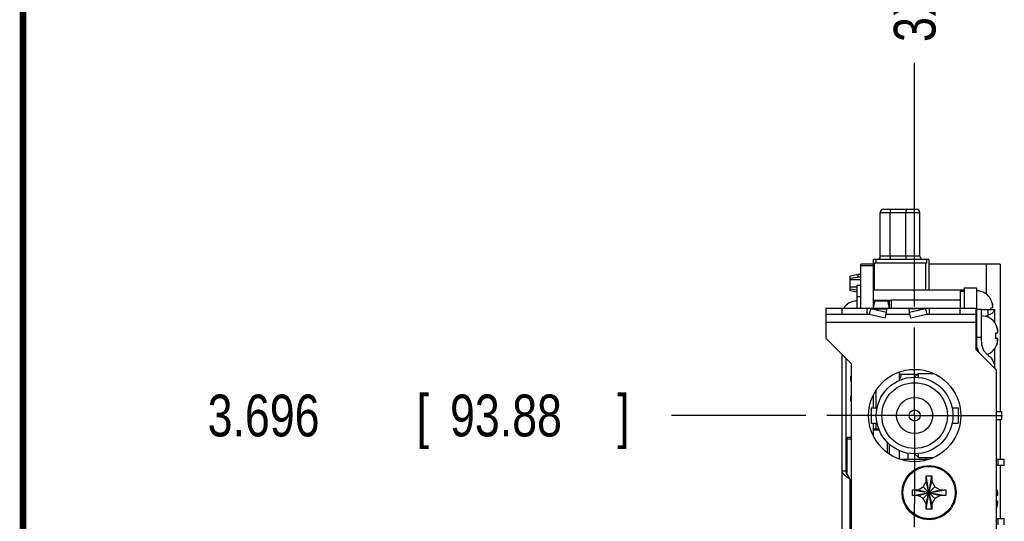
# Model space of a CAD drawing. Header units: inches. Extents: x 0.2 to 16.8, y 0.1 to 10.8.
# Tile 6 of 24: x 0.2 to 3.2, y 4.9 to 6.4. Entities that reach past the tile are written whole.
import ezdxf

# ---------------------------------------------------------------- set-up
doc = ezdxf.new("R2010")
doc.units = ezdxf.units.IN
doc.header["$LTSCALE"] = 0.935
doc.header["$MEASUREMENT"] = 0
doc.linetypes.add('CENTER', pattern=[0.6, 0.375, -0.075, 0.075, -0.075])
doc.layers.get('0').update_dxf_attribs({"linetype": 'CONTINUOUS'})
doc.layers.add('DEFAULT_1', color=7, linetype='CENTER')
doc.layers.add('DIMENSIONS', color=7, linetype='CONTINUOUS')
doc.styles.get("Standard").update_dxf_attribs({"font": 'txt', "width": 0.8})
doc.dimstyles.new('DIMSTYLE_2', dxfattribs={"dimtxt": 0.125, "dimasz": 0.18, "dimexe": 0.18, "dimexo": 0.0625, "dimgap": 0.09, "dimtad": 0, "dimtih": 1, "dimtoh": 1, "dimdec": 3, "dimlfac": 1.666667, "dimzin": 4, "dimdsep": 46, "dimtxsty": 'STANDARD', "dimblk": '_FILLED', "dimblk1": '_FILLED', "dimblk2": '_FILLED', "dimcen": 0.09, "dimadec": 0, "dimazin": 0, "dimtp": 0.001, "dimtm": 0.001, "dimtfac": 1, "dimtdec": 3, "dimtofl": 0, "dimtmove": 0, "dimatfit": 3, "dimldrblk": '_FILLED', "dimfxl": 1, "dimtolj": 1, "dimtzin": 4, "dimarcsym": 0})

# ---------------------------------------------------------------- blocks, each defined once
blk = doc.blocks.new('*D11')
at = {"layer": 'DIMENSIONS', "color": 2, "linetype": 'CONTINUOUS'}
blk.add_line((2.5914, 5.2193), (2.1897, 5.2193), dxfattribs=at)
at = {"layer": 'DIMENSIONS', "color": 2, "linetype": 'CONTINUOUS', "width": 0.8}
for s, p in [('3.696', (0.8022, 5.1568)), ('[', (1.4272, 5.1568)), ('93.88', (1.5272, 5.1568)), (']', (2.0272, 5.1568))]:
    blk.add_text(s, height=0.125, dxfattribs=at).set_placement(p)
blk = doc.blocks.new('_FILLED')
at = {"color": 0, "linetype": 'BYBLOCK'}
blk.add_solid([(0, 0), (-1, 0.174), (-1, -0.174)], dxfattribs=at)
blk = doc.blocks.new('*D16')
at = {"layer": 'DIMENSIONS', "color": 2, "linetype": 'CONTINUOUS'}
blk.add_line((2.9169, 5.5448), (2.9169, 6.2735), dxfattribs=at)
at = {"layer": 'DIMENSIONS', "color": 2, "linetype": 'CONTINUOUS', "width": 0.8}
for s, p in [(']', (2.9794, 7.661)), ('7.99', (2.9794, 7.261)), ('[', (2.9794, 7.161)), ('.315', (2.9794, 6.636)), ('3X ', (2.9794, 6.336))]:
    blk.add_text(s, height=0.125, rotation=90, dxfattribs=at).set_placement(p)

msp = doc.modelspace()

# ---------------------------------------------------------------- linework, layer by layer
at = {"color": 7, "linetype": 'CONTINUOUS'}
for p, q in [((2.82365, 5.83603), (2.92287, 5.83603)), ((2.81421, 5.69547), (2.81421, 5.82658)), ((2.93232, 5.69547), (2.93232, 5.82658)), ((2.79342, 5.53967), (2.79342, 5.68603)), ((2.95901, 5.68603), (2.79342, 5.68603)), ((2.80051, 5.68603), (2.80051, 5.67421)), ((2.95192, 5.68603), (2.95192, 5.67421)), ((2.95901, 5.68603), (2.95901, 5.59444)), ((2.75622, 5.53967), (2.75622, 5.67167)), ((2.79342, 5.67167), (2.75622, 5.67167)), ((2.75622, 5.66807), (2.79342, 5.66807)), ((2.79696, 5.59444), (2.79696, 5.67421)), ((2.95192, 5.67421), (2.79696, 5.67421)), ((2.95074, 5.59444), (2.95074, 5.67421)), ((3.17262, 5.67167), (2.95901, 5.67167)), ((3.13062, 5.67167), (3.13062, 5.5829)), ((3.17262, 5.67167), (3.17262, 5.23097)), ((2.74806, 5.64103), (2.72444, 5.6363)), ((2.72444, 5.59166), (2.72444, 5.6363)), ((2.72444, 5.62976), (2.74806, 5.6331)), ((2.74806, 5.6331), (2.74806, 5.64103)), ((2.75622, 5.64103), (2.74806, 5.64103)), ((2.75622, 5.6331), (2.74806, 5.6331)), ((2.75622, 5.62475), (2.72444, 5.62475)), ((2.74422, 5.6032), (2.72444, 5.6032)), ((2.72444, 5.59819), (2.74422, 5.5954)), ((2.74422, 5.60887), (2.74422, 5.53967)), ((2.74422, 5.60887), (2.75622, 5.60887)), ((3.06507, 5.60087), (3.06507, 5.53967)), ((3.06507, 5.60087), (3.10227, 5.60087)), ((3.10227, 5.60087), (3.10227, 5.41547)), ((2.74422, 5.5877), (2.72444, 5.59166)), ((3.06507, 5.59444), (2.79342, 5.59444)), ((3.05307, 5.59127), (3.05307, 5.53967)), ((3.05307, 5.59127), (3.06507, 5.59127)), ((3.14498, 5.56543), (3.14498, 5.56644)), ((2.65122, 5.53967), (2.65122, 5.52167)), ((2.65122, 5.53967), (2.83122, 5.53967)), ((2.77406, 5.53967), (2.77406, 5.52167)), ((2.78482, 5.53834), (2.78079, 5.52096)), ((2.83265, 5.52734), (2.78482, 5.53834)), ((2.79342, 5.56396), (2.84682, 5.56396)), ((2.84066, 5.56153), (2.79342, 5.56153)), ((2.83265, 5.52734), (2.8339, 5.53834)), ((2.8339, 5.53967), (3.10122, 5.53967)), ((2.84066, 5.56153), (2.84066, 5.53967)), ((2.84682, 5.56396), (2.84682, 5.53967)), ((3.05307, 5.56376), (2.84682, 5.56376)), ((2.90179, 5.52734), (2.90054, 5.53834)), ((2.94961, 5.53834), (2.90179, 5.52734)), ((2.94961, 5.53834), (2.95365, 5.52096)), ((2.96038, 5.53967), (2.96038, 5.52167)), ((3.10122, 5.52167), (3.10122, 5.53967)), ((3.14498, 5.54125), (3.15013, 5.5419)), ((3.14498, 5.53607), (3.14498, 5.54125)), ((2.82861, 5.50996), (2.83265, 5.52734)), ((2.90583, 5.50996), (2.90179, 5.52734)), ((3.11727, 5.53607), (3.10227, 5.53607)), ((3.15998, 5.49043), (3.15998, 5.49144)), ((3.15998, 5.46625), (3.16513, 5.4669)), ((3.15998, 5.45807), (3.15998, 5.46625)), ((3.15998, 5.44989), (3.15998, 5.45807)), ((3.16513, 5.44924), (3.15998, 5.44989)), ((3.15998, 5.4247), (3.15998, 5.42572)), ((2.69922, 5.40287), (2.69922, 4.80834)), ((2.72622, 5.32217), (2.72622, 5.33717)), ((2.72802, 5.33717), (2.72622, 5.33717)), ((2.87022, 5.34823), (2.87022, 5.3237)), ((2.92467, 5.34167), (2.87022, 5.34167)), ((2.91687, 5.33387), (2.92797, 5.34497)), ((2.92212, 5.34167), (2.92212, 5.33912)), ((2.92797, 5.33333), (2.92797, 5.34497)), ((2.92797, 5.34497), (2.97284, 5.34497)), ((2.72802, 5.32217), (2.72622, 5.32217)), ((2.72622, 5.26217), (2.72622, 5.27717)), ((2.72787, 5.27717), (2.72622, 5.27717)), ((2.79342, 5.24207), (2.79342, 5.28055)), ((2.80182, 5.24207), (2.80182, 5.29392)), ((2.72787, 5.26217), (2.72622, 5.26217)), ((2.78667, 5.24207), (2.78667, 5.19647)), ((2.78667, 5.24207), (2.80456, 5.24207)), ((3.02918, 5.24207), (3.04707, 5.24207)), ((3.04707, 5.24207), (3.04707, 5.19647)), ((3.16122, 5.23097), (3.17667, 5.23097)), ((3.17667, 5.23097), (3.17667, 5.20757)), ((2.78667, 5.19647), (2.80456, 5.19647)), ((2.79342, 5.158), (2.79342, 5.19647)), ((2.80182, 5.17967), (2.80182, 5.19647)), ((3.02918, 5.19647), (3.04707, 5.19647)), ((3.16122, 5.20757), (3.17667, 5.20757)), ((3.17262, 5.20757), (3.17262, 5.08877)), ((2.79342, 5.17967), (2.80962, 5.17967)), ((2.79342, 5.17667), (2.81086, 5.17667)), ((2.71482, 5.04171), (2.71482, 5.15357)), ((2.72802, 5.15357), (2.71482, 5.15357)), ((2.72802, 5.14817), (2.71482, 5.14817)), ((2.83422, 5.14013), (2.83422, 5.10925)), ((2.84082, 5.13398), (2.84082, 5.1051)), ((2.71482, 5.11397), (2.71122, 5.11397)), ((2.87022, 5.11494), (2.87022, 5.09031)), ((2.89617, 5.10675), (2.89617, 5.08877)), ((2.91687, 5.10467), (2.92797, 5.09357)), ((2.92797, 5.09357), (2.92797, 5.10521)), ((2.87787, 5.08763), (2.87787, 5.08877)), ((2.87787, 5.08877), (2.95913, 5.08877)), ((2.92797, 5.09357), (2.97284, 5.09357)), ((2.95097, 5.08877), (2.95097, 5.09357)), ((3.16122, 5.08877), (3.18507, 5.08877)), ((3.18507, 5.06957), (3.16122, 5.06957)), ((3.17262, 5.06957), (3.17262, 4.91177)), ((3.18507, 5.06957), (3.18507, 5.08877)), ((2.69922, 5.05427), (2.71122, 5.05427)), ((2.95167, 5.02187), (2.95167, 5.03796)), ((2.9517, 4.93925), (2.96844, 5.0385)), ((2.96844, 4.93925), (2.9517, 5.0385)), ((2.96847, 5.03796), (2.96847, 5.02187)), ((2.72322, 5.02942), (2.72802, 5.02462)), ((2.94267, 5.00628), (2.95167, 5.02187)), ((2.95167, 4.95587), (2.96847, 5.02187)), ((2.96847, 4.95587), (2.95167, 5.02187)), ((2.96847, 5.02187), (2.97748, 5.00628)), ((2.91045, 4.9805), (3.0097, 4.99724)), ((2.91045, 4.99724), (3.0097, 4.9805)), ((2.91099, 4.99727), (2.92707, 4.99727)), ((2.92707, 4.98047), (2.91099, 4.98047)), ((2.92707, 4.99727), (2.94267, 5.00628)), ((2.92707, 4.98047), (2.99307, 4.99727)), ((2.92707, 4.99727), (2.99307, 4.98047)), ((2.94267, 4.97147), (2.92707, 4.98047)), ((2.94267, 4.97147), (2.97748, 5.00628)), ((2.97748, 4.97147), (2.94267, 5.00628)), ((2.97748, 5.00628), (2.99307, 4.99727)), ((2.99307, 4.98047), (2.97748, 4.97147)), ((2.99307, 4.99727), (3.00916, 4.99727)), ((3.00916, 4.98047), (2.99307, 4.98047)), ((3.16122, 4.98041), (3.16513, 4.9809)), ((2.95167, 4.95587), (2.94267, 4.97147)), ((2.95167, 4.93979), (2.95167, 4.95587)), ((2.97748, 4.97147), (2.96847, 4.95587)), ((2.96847, 4.95587), (2.96847, 4.93979)), ((3.16513, 4.96324), (3.16122, 4.96374)), ((3.16122, 4.91177), (3.18507, 4.91177)), ((3.18507, 4.89257), (3.18507, 4.91177))]:
    msp.add_line(p, q, dxfattribs=at)
at = {"color": 9, "linetype": 'CONTINUOUS'}
for p, q in [((2.81421, 5.82658), (2.93232, 5.82658)), ((2.84349, 5.69547), (2.84349, 5.82658)), ((2.89073, 5.69547), (2.89073, 5.82658)), ((2.93232, 5.69547), (2.81421, 5.69547)), ((2.75622, 5.57372), (2.74422, 5.57372)), ((2.69922, 5.53967), (2.69922, 5.52167)), ((2.78482, 5.53834), (2.8339, 5.53834)), ((2.94961, 5.53834), (2.90054, 5.53834)), ((3.05322, 5.52167), (3.05322, 5.53967)), ((3.1493, 5.55319), (3.1493, 5.5418)), ((3.13677, 5.51299), (3.13677, 5.53607)), ((3.10122, 5.49767), (2.65122, 5.49767)), ((3.1643, 5.47819), (3.1643, 5.4668)), ((3.11727, 5.45207), (3.10227, 5.45207)), ((3.1643, 5.43795), (3.1643, 5.44935)), ((3.13677, 5.39951), (3.13677, 5.40316)), ((3.16707, 5.06957), (3.16707, 5.08877)), ((2.72322, 5.02942), (2.72322, 4.83552)), ((3.1643, 4.99219), (3.1643, 4.9808)), ((3.1643, 4.95195), (3.1643, 4.96335)), ((3.16707, 4.89257), (3.16707, 4.91177))]:
    msp.add_line(p, q, dxfattribs=at)
at = {"color": 3, "linetype": 'CONTINUOUS'}
for p, q in [((2.65122, 5.52167), (2.65122, 5.45087)), ((2.77406, 5.52167), (2.65122, 5.52167)), ((2.82861, 5.50996), (2.78079, 5.52096)), ((2.90322, 5.52167), (2.83122, 5.52167)), ((2.95365, 5.52096), (2.90583, 5.50996)), ((3.10122, 5.52167), (2.96038, 5.52167)), ((3.10122, 5.41547), (3.10122, 5.52167)), ((3.11727, 5.44128), (3.11727, 5.53607)), ((3.11727, 5.53607), (3.15627, 5.53607)), ((3.15627, 5.4973), (3.15627, 5.53607)), ((2.72802, 5.37407), (2.65122, 5.45087)), ((2.71122, 5.39087), (2.71122, 5.05427)), ((3.10122, 5.41547), (3.16122, 5.35547)), ((3.15627, 5.36512), (3.15627, 5.41884)), ((2.72802, 3.39527), (2.72802, 5.37407)), ((3.16122, 5.35547), (3.16122, 3.03167))]:
    msp.add_line(p, q, dxfattribs=at)
at = {"color": 7, "linetype": 'CONTINUOUS', "const_width": 0.02}
msp.add_lwpolyline([(0.25, 10.75859), (0.25, 0.25859)], dxfattribs=at)
at = {"color": 3, "linetype": 'CONTINUOUS'}
msp.add_circle((2.91687, 5.21927), 0.138, dxfattribs=at)
at = {"color": 7, "linetype": 'CONTINUOUS'}
for centre, radius in [((2.91687, 5.21927), 0.1146), ((2.91687, 5.21927), 0.0981), ((2.91687, 5.21927), 0.054), ((2.91687, 5.21927), 0.0165), ((2.96007, 4.98887), 0.081)]:
    msp.add_circle(centre, radius, dxfattribs=at)
at = {"color": 9, "linetype": 'CONTINUOUS'}
msp.add_circle((2.96007, 4.98887), 0.07821, dxfattribs=at)
at = {"color": 7, "linetype": 'CONTINUOUS'}
for centre, radius, start, end in [((2.82365, 5.82658), 0.00945, 90, 180), ((2.92287, 5.82658), 0.00945, 0, 90), ((2.80476, 5.69547), 0.00945, 270, 360), ((2.94176, 5.69547), 0.00945, 180, 270), ((3.10227, 5.54378), 0.04835, 27.95496, 90), ((2.74422, 5.51318), 0.04835, 90, 146.75074), ((3.11727, 5.46878), 0.04835, 27.95496, 90), ((3.11727, 5.44736), 0.04835, 290.22523, 332.04504), ((2.85762, 5.34167), 0.0195, 310.28478, 360)]:
    msp.add_arc(centre, radius, start, end, dxfattribs=at)
at = {"color": 9, "linetype": 'CONTINUOUS'}
for points, knots in [([(2.84513, 5.83603), (2.84508, 5.83603), (2.84497, 5.83599), (2.84482, 5.83588), (2.84469, 5.83569), (2.84455, 5.83544), (2.84442, 5.83512), (2.8443, 5.83474), (2.84418, 5.8343), (2.84407, 5.8338), (2.84396, 5.83324), (2.84387, 5.83264), (2.84378, 5.83198), (2.8437, 5.83129), (2.84364, 5.83056), (2.84358, 5.8298), (2.84354, 5.82902), (2.84351, 5.82821), (2.84349, 5.8274), (2.84349, 5.82685), (2.84349, 5.82658)], [0, 0, 0, 0, 0.0150084, 0.0331351, 0.056202, 0.0850047, 0.1198195, 0.1606591, 0.2073836, 0.2597507, 0.3174421, 0.3800785, 0.4472298, 0.5184227, 0.5931471, 0.6708616, 0.7509991, 0.8329718, 0.9161766, 1, 1, 1, 1]), ([(2.89237, 5.83603), (2.89232, 5.83603), (2.89221, 5.83599), (2.89207, 5.83588), (2.89193, 5.83569), (2.8918, 5.83544), (2.89167, 5.83512), (2.89154, 5.83474), (2.89142, 5.8343), (2.89131, 5.8338), (2.89121, 5.83324), (2.89111, 5.83264), (2.89102, 5.83198), (2.89095, 5.83129), (2.89088, 5.83056), (2.89083, 5.8298), (2.89078, 5.82902), (2.89075, 5.82821), (2.89073, 5.8274), (2.89073, 5.82685), (2.89073, 5.82658)], [0, 0, 0, 0, 0.0150084, 0.0331351, 0.056202, 0.0850047, 0.1198195, 0.1606591, 0.2073836, 0.2597507, 0.3174421, 0.3800785, 0.4472298, 0.5184227, 0.5931471, 0.6708616, 0.7509991, 0.8329718, 0.9161766, 1, 1, 1, 1]), ([(2.84349, 5.69547), (2.84349, 5.6952), (2.84348, 5.69465), (2.84346, 5.69384), (2.84343, 5.69303), (2.84339, 5.69225), (2.84334, 5.69149), (2.84327, 5.69076), (2.84319, 5.69007), (2.84311, 5.68941), (2.84301, 5.68881), (2.84291, 5.68825), (2.84279, 5.68775), (2.84267, 5.68731), (2.84255, 5.68693), (2.84242, 5.68661), (2.84229, 5.68636), (2.84215, 5.68618), (2.842, 5.68606), (2.84189, 5.68603), (2.84185, 5.68603)], [0, 0, 0, 0, 0.0838234, 0.1670282, 0.2490009, 0.3291384, 0.4068529, 0.4815773, 0.5527702, 0.6199215, 0.6825579, 0.7402493, 0.7926164, 0.8393409, 0.8801805, 0.9149953, 0.943798, 0.9668649, 0.9849916, 1, 1, 1, 1]), ([(2.89073, 5.69547), (2.89073, 5.6952), (2.89073, 5.69465), (2.89071, 5.69384), (2.89068, 5.69303), (2.89063, 5.69225), (2.89058, 5.69149), (2.89051, 5.69076), (2.89044, 5.69007), (2.89035, 5.68941), (2.89026, 5.68881), (2.89015, 5.68825), (2.89004, 5.68775), (2.88992, 5.68731), (2.88979, 5.68693), (2.88966, 5.68661), (2.88953, 5.68636), (2.88939, 5.68618), (2.88925, 5.68606), (2.88914, 5.68603), (2.88909, 5.68603)], [0, 0, 0, 0, 0.0838234, 0.1670282, 0.2490009, 0.3291384, 0.4068529, 0.4815773, 0.5527702, 0.6199215, 0.6825579, 0.7402493, 0.7926164, 0.8393409, 0.8801805, 0.9149953, 0.943798, 0.9668649, 0.9849916, 1, 1, 1, 1]), ([(3.15583, 5.53607), (3.15521, 5.53359), (3.15253, 5.52858), (3.14569, 5.5228), (3.13993, 5.52018), (3.13677, 5.51913)], [0, 0, 0, 0, 0.2901353, 0.6222693, 1, 1, 1, 1])]:
    msp.add_open_spline(points, degree=3, knots=knots, dxfattribs=at)
at = {"color": 7, "linetype": 'CONTINUOUS'}
for points, knots in [([(2.78482, 5.53834), (2.78307, 5.53878), (2.7795, 5.53945), (2.77587, 5.53967), (2.77406, 5.53967)], [0, 0, 0, 0, 0.5002852, 1, 1, 1, 1]), ([(2.79381, 5.53968), (2.79395, 5.54109), (2.79437, 5.54449), (2.79537, 5.54983), (2.79685, 5.5557), (2.79805, 5.55958), (2.7987, 5.56153)], [0, 0, 0, 0, 0.1900273, 0.4571643, 0.7260292, 1, 1, 1, 1]), ([(2.8339, 5.53834), (2.8337, 5.53855), (2.8333, 5.53893), (2.83263, 5.53935), (2.83193, 5.53961), (2.83145, 5.53967), (2.83122, 5.53967)], [0, 0, 0, 0, 0.2802151, 0.5354987, 0.7726057, 1, 1, 1, 1]), ([(2.83538, 5.56153), (2.83603, 5.55958), (2.83723, 5.5557), (2.83871, 5.54983), (2.83971, 5.54449), (2.84013, 5.54109), (2.84027, 5.53968)], [0, 0, 0, 0, 0.2739708, 0.5428357, 0.8099727, 1, 1, 1, 1]), ([(2.90054, 5.53834), (2.90073, 5.53855), (2.90114, 5.53893), (2.90181, 5.53935), (2.90251, 5.53961), (2.90299, 5.53967), (2.90322, 5.53967)], [0, 0, 0, 0, 0.2802151, 0.5354987, 0.7726057, 1, 1, 1, 1]), ([(2.96038, 5.53967), (2.95857, 5.53967), (2.95494, 5.53945), (2.95137, 5.53878), (2.94961, 5.53834)], [0, 0, 0, 0, 0.4997148, 1, 1, 1, 1]), ([(3.14689, 5.56117), (3.14671, 5.56163), (3.14651, 5.5621), (3.14631, 5.56256), (3.14631, 5.56257)], [0, 0, 0, 0, 0.9780004, 1, 1, 1, 1]), ([(3.14791, 5.55832), (3.14775, 5.55883), (3.14757, 5.55935), (3.14738, 5.55986), (3.14738, 5.55987)], [0, 0, 0, 0, 0.9815702, 1, 1, 1, 1]), ([(3.15013, 5.5419), (3.15017, 5.54212), (3.15025, 5.54255), (3.15035, 5.5432), (3.15043, 5.54384), (3.15047, 5.54427), (3.15049, 5.54448)], [0, 0, 0, 0, 0.2531991, 0.5047764, 0.7538924, 1, 1, 1, 1]), ([(3.16189, 5.48617), (3.16171, 5.48663), (3.16151, 5.4871), (3.16131, 5.48756), (3.16131, 5.48757)], [0, 0, 0, 0, 0.9780004, 1, 1, 1, 1]), ([(3.16291, 5.48332), (3.16275, 5.48383), (3.16257, 5.48435), (3.16238, 5.48486), (3.16238, 5.48487)], [0, 0, 0, 0, 0.9815702, 1, 1, 1, 1]), ([(3.16513, 5.4669), (3.16517, 5.46712), (3.16525, 5.46755), (3.16535, 5.4682), (3.16543, 5.46884), (3.16547, 5.46927), (3.16549, 5.46948)], [0, 0, 0, 0, 0.2531991, 0.5047764, 0.7538924, 1, 1, 1, 1]), ([(3.16549, 5.44666), (3.16547, 5.44688), (3.16543, 5.44731), (3.16535, 5.44795), (3.16525, 5.4486), (3.16517, 5.44903), (3.16513, 5.44924)], [0, 0, 0, 0, 0.2471907, 0.4967832, 0.7480584, 1, 1, 1, 1]), ([(3.15998, 5.42572), (3.16045, 5.42664), (3.16089, 5.4276), (3.16131, 5.42856), (3.16131, 5.42857)], [0, 0, 0, 0, 0.9883039, 1, 1, 1, 1]), ([(3.16189, 5.42997), (3.16171, 5.42951), (3.16151, 5.42905), (3.16131, 5.42858), (3.16131, 5.42857)], [0, 0, 0, 0, 0.9780004, 1, 1, 1, 1]), ([(3.16189, 5.42997), (3.16205, 5.43039), (3.16222, 5.43083), (3.16237, 5.43126), (3.16238, 5.43127)], [0, 0, 0, 0, 0.9754505, 1, 1, 1, 1]), ([(3.16291, 5.43282), (3.16275, 5.43231), (3.16257, 5.4318), (3.16238, 5.43128), (3.16238, 5.43127)], [0, 0, 0, 0, 0.9815702, 1, 1, 1, 1]), ([(2.69922, 5.05427), (2.69922, 5.05375), (2.6993, 5.0527), (2.69965, 5.05114), (2.70023, 5.04957), (2.70104, 5.04801), (2.70205, 5.04646), (2.70327, 5.04491), (2.70468, 5.04336), (2.70626, 5.04181), (2.70801, 5.04026), (2.70967, 5.0389), (2.71074, 5.03807), (2.71117, 5.03774)], [0, 0, 0, 0, 0.0738337, 0.1492686, 0.2277247, 0.3103849, 0.3981514, 0.4915281, 0.5907337, 0.6957948, 0.806559, 0.9226101, 1, 1, 1, 1]), ([(2.71117, 5.03774), (2.71142, 5.03755), (2.71236, 5.03684), (2.71479, 5.03507), (2.71857, 5.03249), (2.72165, 5.03045), (2.72322, 5.02942)], [0, 0, 0, 0, 0.0625368, 0.2425278, 0.6161793, 1, 1, 1, 1]), ([(2.95167, 5.03796), (2.95168, 5.03805), (2.95169, 5.03823), (2.9517, 5.03841), (2.9517, 5.0385)], [0, 0, 0, 0, 0.4997485, 1, 1, 1, 1]), ([(2.9517, 5.0385), (2.95356, 5.03858), (2.95728, 5.03868), (2.96286, 5.03868), (2.96659, 5.03858), (2.96844, 5.0385)], [0, 0, 0, 0, 0.3328529, 0.6671472, 1, 1, 1, 1]), ([(2.96844, 5.0385), (2.96845, 5.03841), (2.96846, 5.03823), (2.96847, 5.03805), (2.96847, 5.03796)], [0, 0, 0, 0, 0.5002577, 1, 1, 1, 1]), ([(2.91027, 4.98887), (2.91027, 4.98981), (2.91029, 4.99167), (2.91034, 4.99446), (2.91041, 4.99632), (2.91045, 4.99724)], [0, 0, 0, 0, 0.3350674, 0.6683274, 1, 1, 1, 1]), ([(2.91045, 4.9805), (2.91041, 4.98143), (2.91034, 4.98328), (2.91029, 4.98607), (2.91027, 4.98794), (2.91027, 4.98887)], [0, 0, 0, 0, 0.3316144, 0.6648828, 1, 1, 1, 1]), ([(2.91045, 4.99724), (2.91054, 4.99725), (2.91072, 4.99726), (2.9109, 4.99727), (2.91099, 4.99727)], [0, 0, 0, 0, 0.5002577, 1, 1, 1, 1]), ([(2.91099, 4.98047), (2.9109, 4.98048), (2.91072, 4.98049), (2.91054, 4.9805), (2.91045, 4.9805)], [0, 0, 0, 0, 0.4997485, 1, 1, 1, 1]), ([(3.00916, 4.99727), (3.00925, 4.99727), (3.00943, 4.99726), (3.00961, 4.99725), (3.0097, 4.99724)], [0, 0, 0, 0, 0.4997485, 1, 1, 1, 1]), ([(3.0097, 4.9805), (3.00961, 4.9805), (3.00943, 4.98049), (3.00925, 4.98048), (3.00916, 4.98047)], [0, 0, 0, 0, 0.5002577, 1, 1, 1, 1]), ([(3.0097, 4.99724), (3.00974, 4.99632), (3.0098, 4.99446), (3.00986, 4.99167), (3.00987, 4.98981), (3.00987, 4.98887)], [0, 0, 0, 0, 0.3316144, 0.6648828, 1, 1, 1, 1]), ([(3.00987, 4.98887), (3.00987, 4.98794), (3.00986, 4.98607), (3.0098, 4.98328), (3.00974, 4.98143), (3.0097, 4.9805)], [0, 0, 0, 0, 0.3350674, 0.6683274, 1, 1, 1, 1]), ([(3.16189, 5.00017), (3.16171, 5.00063), (3.16151, 5.0011), (3.16131, 5.00156), (3.16131, 5.00157)], [0, 0, 0, 0, 0.9780004, 1, 1, 1, 1]), ([(3.16291, 4.99732), (3.16275, 4.99783), (3.16257, 4.99835), (3.16238, 4.99886), (3.16238, 4.99887)], [0, 0, 0, 0, 0.9815702, 1, 1, 1, 1]), ([(3.16513, 4.9809), (3.16517, 4.98112), (3.16525, 4.98155), (3.16535, 4.9822), (3.16543, 4.98284), (3.16547, 4.98327), (3.16549, 4.98348)], [0, 0, 0, 0, 0.2531991, 0.5047764, 0.7538924, 1, 1, 1, 1]), ([(3.16549, 4.96066), (3.16547, 4.96088), (3.16543, 4.96131), (3.16535, 4.96195), (3.16525, 4.9626), (3.16517, 4.96303), (3.16513, 4.96324)], [0, 0, 0, 0, 0.2471907, 0.4967832, 0.7480584, 1, 1, 1, 1]), ([(2.9517, 4.93925), (2.9517, 4.93934), (2.95169, 4.93952), (2.95168, 4.9397), (2.95167, 4.93979)], [0, 0, 0, 0, 0.5002577, 1, 1, 1, 1]), ([(2.96844, 4.93925), (2.96659, 4.93917), (2.96286, 4.93907), (2.95728, 4.93907), (2.95356, 4.93917), (2.9517, 4.93925)], [0, 0, 0, 0, 0.3328529, 0.6671472, 1, 1, 1, 1]), ([(2.96847, 4.93979), (2.96847, 4.9397), (2.96846, 4.93952), (2.96845, 4.93934), (2.96844, 4.93925)], [0, 0, 0, 0, 0.4997485, 1, 1, 1, 1]), ([(3.16122, 4.94237), (3.16125, 4.94243), (3.16128, 4.94249), (3.16131, 4.94256), (3.16131, 4.94257)], [0, 0, 0, 0, 0.8315995, 1, 1, 1, 1]), ([(3.16189, 4.94397), (3.16171, 4.94351), (3.16151, 4.94305), (3.16131, 4.94258), (3.16131, 4.94257)], [0, 0, 0, 0, 0.9780004, 1, 1, 1, 1]), ([(3.16189, 4.94397), (3.16205, 4.94439), (3.16222, 4.94483), (3.16237, 4.94526), (3.16238, 4.94527)], [0, 0, 0, 0, 0.9754505, 1, 1, 1, 1]), ([(3.16291, 4.94682), (3.16275, 4.94631), (3.16257, 4.9458), (3.16238, 4.94528), (3.16238, 4.94527)], [0, 0, 0, 0, 0.9815702, 1, 1, 1, 1])]:
    msp.add_open_spline(points, degree=3, knots=knots, dxfattribs=at)
for points in [[(3.14631, 5.56257), (3.1459, 5.56354), (3.14545, 5.56449), (3.14498, 5.56543)], [(3.14738, 5.55987), (3.14722, 5.56031), (3.14706, 5.56074), (3.14689, 5.56117)], [(3.1482, 5.55742), (3.1481, 5.55772), (3.14801, 5.55802), (3.14791, 5.55832)], [(3.14866, 5.55581), (3.14852, 5.55635), (3.14836, 5.55689), (3.1482, 5.55742)], [(3.14882, 5.55521), (3.14877, 5.55541), (3.14872, 5.55561), (3.14866, 5.55581)], [(3.14882, 5.55521), (3.14899, 5.55454), (3.14915, 5.55387), (3.1493, 5.55319)], [(3.14962, 5.55163), (3.14952, 5.55215), (3.14941, 5.55267), (3.1493, 5.55319)], [(3.14984, 5.55048), (3.14977, 5.55086), (3.1497, 5.55124), (3.14962, 5.55163)], [(3.1499, 5.5502), (3.14988, 5.55029), (3.14986, 5.55038), (3.14984, 5.55048)], [(3.15013, 5.54889), (3.15005, 5.54933), (3.14997, 5.54977), (3.1499, 5.5502)], [(3.15024, 5.54779), (3.15021, 5.54816), (3.15017, 5.54853), (3.15013, 5.54889)], [(3.15029, 5.5473), (3.15027, 5.54746), (3.15026, 5.54763), (3.15024, 5.54779)], [(3.15034, 5.54668), (3.15033, 5.54689), (3.15031, 5.5471), (3.15029, 5.5473)], [(3.15039, 5.54604), (3.15038, 5.54625), (3.15036, 5.54647), (3.15034, 5.54668)], [(3.15043, 5.54558), (3.15042, 5.54573), (3.1504, 5.54588), (3.15039, 5.54604)], [(3.15049, 5.54448), (3.15047, 5.54485), (3.15045, 5.54521), (3.15043, 5.54558)], [(3.16131, 5.48757), (3.1609, 5.48854), (3.16045, 5.48949), (3.15998, 5.49043)], [(3.16238, 5.48487), (3.16222, 5.48531), (3.16206, 5.48574), (3.16189, 5.48617)], [(3.1632, 5.48242), (3.1631, 5.48272), (3.16301, 5.48302), (3.16291, 5.48332)], [(3.16366, 5.48081), (3.16352, 5.48135), (3.16336, 5.48189), (3.1632, 5.48242)], [(3.16382, 5.48021), (3.16377, 5.48041), (3.16372, 5.48061), (3.16366, 5.48081)], [(3.16382, 5.48021), (3.16399, 5.47954), (3.16415, 5.47887), (3.1643, 5.47819)], [(3.16462, 5.47663), (3.16452, 5.47715), (3.16441, 5.47767), (3.1643, 5.47819)], [(3.16484, 5.47548), (3.16477, 5.47586), (3.1647, 5.47624), (3.16462, 5.47663)], [(3.1649, 5.4752), (3.16488, 5.47529), (3.16486, 5.47538), (3.16484, 5.47548)], [(3.16513, 5.47389), (3.16505, 5.47433), (3.16497, 5.47477), (3.1649, 5.4752)], [(3.16524, 5.47279), (3.16521, 5.47316), (3.16517, 5.47353), (3.16513, 5.47389)], [(3.16529, 5.4723), (3.16527, 5.47246), (3.16526, 5.47263), (3.16524, 5.47279)], [(3.16534, 5.47168), (3.16533, 5.47189), (3.16531, 5.4721), (3.16529, 5.4723)], [(3.16539, 5.47104), (3.16538, 5.47125), (3.16536, 5.47147), (3.16534, 5.47168)], [(3.16543, 5.47058), (3.16542, 5.47073), (3.1654, 5.47088), (3.16539, 5.47104)], [(3.16549, 5.46948), (3.16547, 5.46985), (3.16545, 5.47021), (3.16543, 5.47058)], [(3.10574, 5.41713), (3.10531, 5.4186), (3.10491, 5.42008), (3.10456, 5.42157)], [(3.16131, 5.42857), (3.16151, 5.42904), (3.1617, 5.4295), (3.16189, 5.42997)], [(3.16238, 5.43127), (3.16256, 5.43179), (3.16274, 5.4323), (3.16291, 5.43282)], [(3.16291, 5.43282), (3.16301, 5.43312), (3.1631, 5.43342), (3.1632, 5.43373)], [(3.16366, 5.43534), (3.16352, 5.4348), (3.16336, 5.43426), (3.1632, 5.43373)], [(3.16366, 5.43534), (3.16372, 5.43554), (3.16377, 5.43574), (3.16382, 5.43594)], [(3.1643, 5.43795), (3.16415, 5.43728), (3.16399, 5.43661), (3.16382, 5.43594)], [(3.1643, 5.43795), (3.16441, 5.43847), (3.16452, 5.43899), (3.16462, 5.43952)], [(3.16462, 5.43952), (3.1647, 5.4399), (3.16477, 5.44028), (3.16484, 5.44067)], [(3.16484, 5.44067), (3.16486, 5.44076), (3.16488, 5.44085), (3.1649, 5.44094)], [(3.1649, 5.44094), (3.16497, 5.44138), (3.16505, 5.44182), (3.16513, 5.44225)], [(3.16513, 5.44225), (3.16517, 5.44262), (3.16521, 5.44299), (3.16524, 5.44336)], [(3.16524, 5.44336), (3.16526, 5.44352), (3.16527, 5.44368), (3.16529, 5.44384)], [(3.16529, 5.44384), (3.16531, 5.44405), (3.16533, 5.44426), (3.16534, 5.44446)], [(3.16534, 5.44446), (3.16536, 5.44468), (3.16538, 5.44489), (3.16539, 5.44511)], [(3.16539, 5.44511), (3.1654, 5.44526), (3.16542, 5.44541), (3.16543, 5.44557)], [(3.16543, 5.44557), (3.16545, 5.44593), (3.16547, 5.4463), (3.16549, 5.44666)], [(3.10757, 5.41172), (3.1069, 5.4135), (3.10629, 5.41531), (3.10574, 5.41713)], [(3.10969, 5.4067), (3.10893, 5.40834), (3.10822, 5.41002), (3.10757, 5.41172)], [(3.16131, 5.00157), (3.16128, 5.00164), (3.16125, 5.0017), (3.16123, 5.00177)], [(3.16238, 4.99887), (3.16222, 4.99931), (3.16206, 4.99974), (3.16189, 5.00017)], [(3.1632, 4.99642), (3.1631, 4.99672), (3.16301, 4.99702), (3.16291, 4.99732)], [(3.16366, 4.99481), (3.16352, 4.99535), (3.16336, 4.99589), (3.1632, 4.99642)], [(3.16382, 4.99421), (3.16377, 4.99441), (3.16372, 4.99461), (3.16366, 4.99481)], [(3.16382, 4.99421), (3.16399, 4.99354), (3.16415, 4.99287), (3.1643, 4.99219)], [(3.16462, 4.99063), (3.16452, 4.99115), (3.16441, 4.99167), (3.1643, 4.99219)], [(3.16484, 4.98948), (3.16477, 4.98986), (3.1647, 4.99024), (3.16462, 4.99063)], [(3.1649, 4.9892), (3.16488, 4.98929), (3.16486, 4.98938), (3.16484, 4.98948)], [(3.16513, 4.98789), (3.16505, 4.98833), (3.16497, 4.98877), (3.1649, 4.9892)], [(3.16524, 4.98679), (3.16521, 4.98716), (3.16517, 4.98753), (3.16513, 4.98789)], [(3.16529, 4.9863), (3.16527, 4.98646), (3.16526, 4.98663), (3.16524, 4.98679)], [(3.16534, 4.98568), (3.16533, 4.98589), (3.16531, 4.9861), (3.16529, 4.9863)], [(3.16539, 4.98504), (3.16538, 4.98525), (3.16536, 4.98547), (3.16534, 4.98568)], [(3.16543, 4.98458), (3.16542, 4.98473), (3.1654, 4.98488), (3.16539, 4.98504)], [(3.16549, 4.98348), (3.16547, 4.98385), (3.16545, 4.98421), (3.16543, 4.98458)], [(3.16291, 4.94682), (3.16301, 4.94712), (3.1631, 4.94742), (3.1632, 4.94773)], [(3.16366, 4.94934), (3.16352, 4.9488), (3.16336, 4.94826), (3.1632, 4.94773)], [(3.16366, 4.94934), (3.16372, 4.94954), (3.16377, 4.94974), (3.16382, 4.94994)], [(3.1643, 4.95195), (3.16415, 4.95128), (3.16399, 4.95061), (3.16382, 4.94994)], [(3.1643, 4.95195), (3.16441, 4.95247), (3.16452, 4.95299), (3.16462, 4.95352)], [(3.16462, 4.95352), (3.1647, 4.9539), (3.16477, 4.95428), (3.16484, 4.95467)], [(3.16484, 4.95467), (3.16486, 4.95476), (3.16488, 4.95485), (3.1649, 4.95494)], [(3.1649, 4.95494), (3.16497, 4.95538), (3.16505, 4.95582), (3.16513, 4.95625)], [(3.16513, 4.95625), (3.16517, 4.95662), (3.16521, 4.95699), (3.16524, 4.95736)], [(3.16524, 4.95736), (3.16526, 4.95752), (3.16527, 4.95768), (3.16529, 4.95784)], [(3.16529, 4.95784), (3.16531, 4.95805), (3.16533, 4.95826), (3.16534, 4.95846)], [(3.16534, 4.95846), (3.16536, 4.95868), (3.16538, 4.95889), (3.16539, 4.95911)], [(3.16539, 4.95911), (3.1654, 4.95926), (3.16542, 4.95941), (3.16543, 4.95957)], [(3.16543, 4.95957), (3.16545, 4.95993), (3.16547, 4.9603), (3.16549, 4.96066)], [(3.16131, 4.94257), (3.16151, 4.94304), (3.1617, 4.9435), (3.16189, 4.94397)], [(3.16238, 4.94527), (3.16256, 4.94579), (3.16274, 4.9463), (3.16291, 4.94682)]]:
    msp.add_open_spline(points, degree=3, dxfattribs=at)
at = {"color": 3, "linetype": 'CONTINUOUS'}
for points, knots in [([(2.78079, 5.52096), (2.77968, 5.52119), (2.77745, 5.52155), (2.77519, 5.52167), (2.77406, 5.52167)], [0, 0, 0, 0, 0.4998007, 1, 1, 1, 1]), ([(2.96038, 5.52167), (2.95925, 5.52167), (2.95699, 5.52155), (2.95475, 5.52119), (2.95365, 5.52096)], [0, 0, 0, 0, 0.5001993, 1, 1, 1, 1]), ([(3.12313, 5.41558), (3.12126, 5.41933), (3.11828, 5.42773), (3.11727, 5.43661), (3.11727, 5.44128)], [0, 0, 0, 0, 0.4723457, 1, 1, 1, 1]), ([(3.13677, 5.39951), (3.134, 5.40138), (3.12869, 5.40623), (3.12481, 5.41223), (3.12313, 5.41558)], [0, 0, 0, 0, 0.4721487, 1, 1, 1, 1]), ([(3.13677, 5.39951), (3.14003, 5.39732), (3.14619, 5.3914), (3.15286, 5.37953), (3.15521, 5.37015), (3.15583, 5.36512)], [0, 0, 0, 0, 0.2915877, 0.6231184, 1, 1, 1, 1]), ([(3.15583, 5.36512), (3.15598, 5.36389), (3.15612, 5.36236), (3.1562, 5.36081), (3.15621, 5.3605)], [0, 0, 0, 0, 0.7967093, 1, 1, 1, 1]), ([(2.71122, 5.05427), (2.71122, 5.05218), (2.71191, 5.04782), (2.71467, 5.04158), (2.71862, 5.03547), (2.72166, 5.03148), (2.72322, 5.02942)], [0, 0, 0, 0, 0.2237548, 0.4636072, 0.724655, 1, 1, 1, 1])]:
    msp.add_open_spline(points, degree=3, knots=knots, dxfattribs=at)
at = {"color": 9, "linetype": 'CONTINUOUS'}
msp.add_open_spline([(3.13677, 5.51913), (3.1342, 5.51828), (3.13168, 5.5172), (3.12932, 5.51584)], degree=3, dxfattribs=at)
at = {"layer": 'DEFAULT_1', "color": 7, "linetype": 'CENTER'}
for p, q in [((2.91687, 5.34433), (2.91687, 5.48227)), ((2.91687, 5.21927), (2.91687, 5.34433)), ((2.79181, 5.21927), (2.65387, 5.21927)), ((2.91687, 5.21927), (2.79181, 5.21927)), ((2.91687, 5.21927), (2.91687, 5.09421)), ((2.91687, 5.21927), (3.04193, 5.21927)), ((3.04193, 5.21927), (3.17987, 5.21927)), ((2.91687, 5.09421), (2.91687, 4.95627)), ((2.91687, 4.88533), (2.91687, 4.95627))]:
    msp.add_line(p, q, dxfattribs=at)

# ---------------------------------------------------------------- dimensions: what is measured, and where the dimension line sits
at = {"layer": 'DIMENSIONS', "color": 2, "linetype": 'CONTINUOUS'}
dim = msp.add_ordinate_dim(feature_location=(2.91687, 5.54477), offset=(0, 0.72875), dtype=1, origin=(2.72802, 3.13607), text='3X <>', dimstyle='DIMSTYLE_2', dxfattribs=at)
dim.commit()
dim.dimension.update_dxf_attribs({"geometry": '*D16', "text_midpoint": (2.91687, 7.04853)})
dim = msp.add_ordinate_dim(feature_location=(2.59137, 5.21927), offset=(-0.40165, 0), dtype=0, origin=(2.75802, 3.00167), dimstyle='DIMSTYLE_2', dxfattribs=at)
dim.commit()
dim.dimension.update_dxf_attribs({"geometry": '*D11', "text_midpoint": (1.46472, 5.21927)})

doc.saveas('drawing.dxf')
